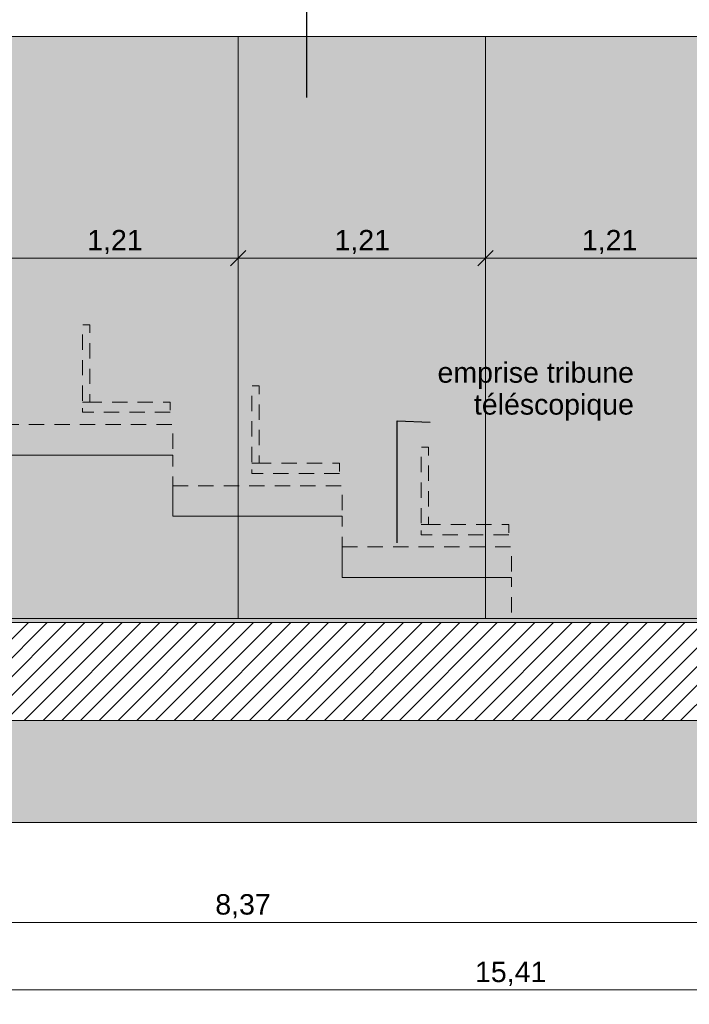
# Model space of a CAD drawing. Header units: millimetres. Extents: x -33687 to -7545, y -1870 to 7865.
# Tile 10 of 31: x -21002 to -17719, y -1870 to 2952. Entities that reach past the tile are written whole.
import ezdxf

# ---------------------------------------------------------------- set-up
doc = ezdxf.new("R2010")
doc.units = ezdxf.units.MM
doc.header["$MEASUREMENT"] = 0
doc.linetypes.add('Tirets petits', pattern=[125, 75, -50])
for name, color, linetype in [('2D - Dessin général.AL', 7, 'Continuous'), ('_Sols - Dalles.AL', 7, 'Continuous'), ('Nouveau_2D - Cotations pour 50ème.AL', 7, 'Continuous'), ('Nouveau_2D - Dessin général.AL', 7, 'Continuous'), ('Nouveau_2D - Etiquettes.AL', 7, 'Continuous'), ('Nouveau__Plafonds.AL', 7, 'Continuous'), ('Nouveau_Equip - Agencement.AL', 7, 'Continuous')]:
    doc.layers.add(name, color=color, linetype=linetype)
doc.styles.add('STYLE_GENERE_1', font='arial.ttf')
doc.dimstyles.new('STYLE_GENERE__1', dxfattribs={"dimtxt": 100, "dimasz": 71.25, "dimexe": 0.18, "dimexo": 0.0625, "dimgap": 0, "dimtad": 1, "dimtih": 1, "dimtoh": 1, "dimlfac": 0.001, "dimzin": 0, "dimdsep": 46, "dimtxsty": 'STYLE_GENERE_1', "dimblk": 'ARROWHEAD_6', "dimblk1": 'ARROWHEAD_6', "dimblk2": 'ARROWHEAD_6', "dimcen": 0.09, "dimse1": 1, "dimse2": 1, "dimclrd": 7, "dimclre": 7, "dimclrt": 7, "dimazin": 0, "dimtfac": 1, "dimtdec": 4, "dimtmove": 0, "dimatfit": 3, "dimfxl": 0, "dimtolj": 1, "dimtzin": 0, "dimarcsym": 0})
doc.dimstyles.new('STYLE_GENERE__3', dxfattribs={"dimtxt": 0.18, "dimasz": 136.8, "dimexe": 0.18, "dimexo": 0.0625, "dimgap": 0, "dimtad": 0, "dimtih": 1, "dimtoh": 1, "dimdec": 4, "dimzin": 0, "dimdsep": 46, "dimcen": 0.09, "dimadec": 0, "dimazin": 0, "dimtfac": 1, "dimtdec": 4, "dimtmove": 0, "dimatfit": 3, "dimldrblk": 'ARROWHEAD_5', "dimfxl": 0, "dimtolj": 1, "dimtzin": 0, "dimarcsym": 0})
doc.dimstyles.new('STYLE_GENERE__5', dxfattribs={"dimtxt": 100, "dimasz": 71.25, "dimexe": 0.18, "dimexo": 0.0625, "dimgap": 0, "dimtad": 1, "dimlfac": 0.001, "dimzin": 0, "dimdsep": 46, "dimtxsty": 'STYLE_GENERE_1', "dimblk": 'ARROWHEAD_6', "dimblk1": 'ARROWHEAD_6', "dimblk2": 'ARROWHEAD_6', "dimcen": 0.09, "dimse1": 1, "dimse2": 1, "dimclrd": 7, "dimclre": 7, "dimclrt": 7, "dimazin": 0, "dimtfac": 1, "dimtdec": 4, "dimtmove": 2, "dimatfit": 3, "dimfxl": 0, "dimtolj": 1, "dimtzin": 0, "dimarcsym": 0})
pattern_1 = [(45, (0, 0), (-45.96194, 45.96194), [])]

# ---------------------------------------------------------------- blocks, each defined once
blk = doc.blocks.new('Élément de coupe_1')
at = {"layer": '_Sols - Dalles.AL', "linetype": 'Continuous', "lineweight": 0, "true_color": 0x000000}
h = blk.add_hatch(dxfattribs=at)
h.set_pattern_fill('Dallage', color=18, style=0, pattern_type=2)
h.set_pattern_definition(pattern_1)
h.paths.add_polyline_path([(-10683.8, 0), (-24736.9, 0), (-24736.9, -480), (-10683.8, -480)])
at = {"layer": '_Sols - Dalles.AL', "color": 7, "linetype": 'Continuous', "lineweight": 5}
for p, q in [((-15656.5, 0), (-24096.7, 0)), ((-10683.8, -480), (-24736.9, -480))]:
    blk.add_line(p, q, dxfattribs=at)
blk = doc.blocks.new('Élément de coupe_36')
at = {"layer": 'Nouveau__Plafonds.AL', "color": 7, "linetype": 'Continuous', "lineweight": 13}
blk.add_line((-24096.7, 2870), (-15950.5, 2870), dxfattribs=at)
blk = doc.blocks.new('*D64')
at = {"layer": 'Nouveau_2D - Cotations pour 50ème.AL', "color": 7, "linetype": 'Continuous', "lineweight": 5}
for p, q in [((-24096.7, 7343.5), (-24096.7, 7484.1)), ((-12656.5, 7343.5), (-12656.5, 7484.1)), ((-24059.2, 7451.3), (-24134.2, 7376.3)), ((-12619, 7451.3), (-12694, 7376.3)), ((-24096.7, 7413.8), (-12656.5, 7413.8))]:
    blk.add_line(p, q, dxfattribs=at)
at = {"layer": 'Nouveau_2D - Cotations pour 50ème.AL', "color": 7, "lineweight": 5, "char_height": 100, "attachment_point": 7, "style": 'STYLE_GENERE_1'}
for s, insert in [('\\A1;{\\pql;\\fArial|b0|i0|c0|p0;\\W1.000000;9}', (-24059.2, 7433.8)), ('\\A1;{\\pql;\\fArial|b0|i0|c0|p0;\\W1.000000;11,44}', (-18581.2, 7433.8)), ('\\A1;{\\pql;\\fArial|b0|i0|c0|p0;\\W1.000000;10}', (-12846.5, 7433.8))]:
    blk.add_mtext(s, dxfattribs=dict(at, insert=insert))
blk = doc.blocks.new('ARROWHEAD_6')
at = {"color": 0, "linetype": 'Continuous', "lineweight": 0}
for p, q in [((0, 0), (-1, 0)), ((-0.5, -0.5), (0.5, 0.5))]:
    blk.add_line(p, q, dxfattribs=at)
blk = doc.blocks.new('*D69')
at = {"layer": 'Nouveau_2D - Cotations pour 50ème.AL', "color": 7, "linetype": 'Continuous', "lineweight": 5}
for p, q in [((-10896.2, 7643.5), (-10896.2, 7784.1)), ((-24059.2, 7751.3), (-24134.2, 7676.3)), ((-10933.7, 7676.3), (-10858.7, 7751.3)), ((-24096.7, 7713.8), (-10896.2, 7713.8)), ((-10896.2, 7713.8), (-10839.9, 7713.8))]:
    blk.add_line(p, q, dxfattribs=at)
at = {"layer": 'Nouveau_2D - Cotations pour 50ème.AL', "color": 7, "lineweight": 5, "insert": (-17668, 7733.8), "char_height": 100, "attachment_point": 7, "style": 'STYLE_GENERE_1'}
blk.add_mtext('\\A1;{\\pql;\\fArial|b0|i0|c0|p0;\\W1.000000;13,20}', dxfattribs=at)
blk = doc.blocks.new('*D82')
at = {"layer": 'Nouveau_2D - Cotations pour 50ème.AL', "color": 7, "linetype": 'Continuous', "lineweight": 5}
for p, q in [((-26302.3, -1870.3), (-26302.3, -1729.7)), ((-10893.8, -1870.3), (-10893.8, -1729.7)), ((-26264.8, -1762.5), (-26339.8, -1837.5)), ((-10931.3, -1837.5), (-10856.3, -1762.5)), ((-26358.5, -1800), (-26302.3, -1800)), ((-26302.3, -1800), (-10893.8, -1800)), ((-10893.8, -1800), (-10837.6, -1800))]:
    blk.add_line(p, q, dxfattribs=at)
at = {"layer": 'Nouveau_2D - Cotations pour 50ème.AL', "color": 7, "lineweight": 5, "insert": (-18769.6, -1780), "char_height": 100, "attachment_point": 7, "style": 'STYLE_GENERE_1'}
blk.add_mtext('\\A1;{\\pql;\\fArial|b0|i0|c0|p0;\\W1.000000;15,41}', dxfattribs=at)
blk = doc.blocks.new('*D85')
at = {"layer": 'Nouveau_2D - Cotations pour 50ème.AL', "color": 7, "linetype": 'Continuous', "lineweight": 5}
for p, q in [((-21143.3, 1713.7), (-21143.3, 1854.3)), ((-19930.9, 1713.7), (-19930.9, 1854.3)), ((-21105.8, 1821.5), (-21180.8, 1746.5)), ((-19893.4, 1821.5), (-19968.4, 1746.5)), ((-21143.3, 1784), (-19930.9, 1784))]:
    blk.add_line(p, q, dxfattribs=at)
at = {"layer": 'Nouveau_2D - Cotations pour 50ème.AL', "color": 7, "lineweight": 5, "insert": (-20670.6, 1804), "char_height": 100, "attachment_point": 7, "style": 'STYLE_GENERE_1'}
blk.add_mtext('\\A1;{\\pql;\\fArial|b0|i0|c0|p0;\\W1.000000;1,21}', dxfattribs=at)
blk = doc.blocks.new('*D86')
at = {"layer": 'Nouveau_2D - Cotations pour 50ème.AL', "color": 7, "linetype": 'Continuous', "lineweight": 5}
for p, q in [((-19930.9, 1713.7), (-19930.9, 1854.3)), ((-18718.5, 1713.7), (-18718.5, 1854.3)), ((-19893.4, 1821.5), (-19968.4, 1746.5)), ((-18681, 1821.5), (-18756, 1746.5)), ((-19930.9, 1784), (-18718.5, 1784))]:
    blk.add_line(p, q, dxfattribs=at)
at = {"layer": 'Nouveau_2D - Cotations pour 50ème.AL', "color": 7, "lineweight": 5, "insert": (-19458.2, 1804), "char_height": 100, "attachment_point": 7, "style": 'STYLE_GENERE_1'}
blk.add_mtext('\\A1;{\\pql;\\fArial|b0|i0|c0|p0;\\W1.000000;1,21}', dxfattribs=at)
blk = doc.blocks.new('*D87')
at = {"layer": 'Nouveau_2D - Cotations pour 50ème.AL', "color": 7, "linetype": 'Continuous', "lineweight": 5}
for p, q in [((-18718.5, 1713.7), (-18718.5, 1854.3)), ((-17506.1, 1713.7), (-17506.1, 1854.3)), ((-18681, 1821.5), (-18756, 1746.5)), ((-17468.6, 1821.5), (-17543.6, 1746.5)), ((-18718.5, 1784), (-17506.1, 1784))]:
    blk.add_line(p, q, dxfattribs=at)
at = {"layer": 'Nouveau_2D - Cotations pour 50ème.AL', "color": 7, "lineweight": 5, "insert": (-18245.7, 1804), "char_height": 100, "attachment_point": 7, "style": 'STYLE_GENERE_1'}
blk.add_mtext('\\A1;{\\pql;\\fArial|b0|i0|c0|p0;\\W1.000000;1,21}', dxfattribs=at)
blk = doc.blocks.new('*D95')
at = {"layer": 'Nouveau_2D - Cotations pour 50ème.AL', "color": 7, "linetype": 'Continuous', "lineweight": 5}
for p, q in [((-23645.7, 4535.3), (-23720.7, 4610.3)), ((-23683.2, 4572.8), (-23683.2, 4629.1)), ((-23612.9, 4572.8), (-23753.5, 4572.8)), ((-23683.2, 20), (-23683.2, 4572.8)), ((-23720.7, 57.5), (-23645.7, -17.5)), ((-23612.9, 20), (-23753.5, 20)), ((-23683.2, -36.2), (-23683.2, 20))]:
    blk.add_line(p, q, dxfattribs=at)
at = {"layer": 'Nouveau_2D - Cotations pour 50ème.AL', "color": 7, "lineweight": 5, "insert": (-23703.2, 2972.8), "char_height": 100, "attachment_point": 7, "rotation": 90, "style": 'STYLE_GENERE_1'}
blk.add_mtext('\\A1;{\\pql;\\fArial|b0|i0|c0|p0;\\W1.000000;4,55}', dxfattribs=at)
blk = doc.blocks.new('*D100')
at = {"layer": 'Nouveau_2D - Cotations pour 50ème.AL', "color": 7, "linetype": 'Continuous', "lineweight": 5}
for p, q in [((-24058.1, -1431.9), (-24133.1, -1506.9)), ((-24095.6, -1539.7), (-24095.6, -1399.1)), ((-15685.7, -1431.9), (-15760.7, -1506.9)), ((-15723.2, -1539.7), (-15723.2, -1399.1)), ((-24095.6, -1469.4), (-15723.2, -1469.4))]:
    blk.add_line(p, q, dxfattribs=at)
at = {"layer": 'Nouveau_2D - Cotations pour 50ème.AL', "color": 7, "lineweight": 5, "char_height": 100, "attachment_point": 7, "style": 'STYLE_GENERE_1'}
for s, insert in [('\\A1;{\\pql;\\fArial|b0|i0|c0|p0;\\W1.000000;9}', (-24024.6, -1449.4)), ('\\A1;{\\pql;\\fArial|b0|i0|c0|p0;\\W1.000000;8,37}', (-20042.9, -1449.4))]:
    blk.add_mtext(s, dxfattribs=dict(at, insert=insert))
blk = doc.blocks.new('ARROWHEAD_5')
at = {"linetype": 'Continuous', "lineweight": 0}
blk.add_hatch(color=0, dxfattribs=at).paths.add_polyline_path([(-1, 0.2679), (0, 0), (-1, -0.2679)])
at = {"color": 0, "linetype": 'Continuous', "lineweight": 0}
blk.add_line((0, 0), (-1, 0), dxfattribs=at)

msp = doc.modelspace()

# ---------------------------------------------------------------- hatches: boundary and pattern name
at = {"layer": '2D - Dessin général.AL', "linetype": 'Continuous', "lineweight": 0, "true_color": 0xcccccc}
h = msp.add_hatch(dxfattribs=at)
h.set_pattern_fill('Terre', color=254, style=0, pattern_type=2)
h.set_pattern_definition([(45, (0, 0), (-137.8858, 137.8858), []), (45, (-45.96, 45.96), (-275.7716, 275.7716), []), (45, (-91.92, 91.92), (-275.7716, 275.7716), []), (135, (-137.886, 137.886), (45.96194, 45.96194), [195, -195])])
h.paths.add_polyline_path([(-30162.273, -980), (-7545.365, -980), (-7545.365, 3024.114), (-10793.861, 3454.622), (-12696.304, 3784.159), (-13340.18, 4102.062), (-14343.339, 4202.38), (-14343.339, 3625.403), (-10697.902, 3143.464), (-10683.82, -480), (-24389.724, -480), (-24389.724, 3.083), (-24865.178, -51.922), (-30162.273, -83.474)])
at = {"layer": 'Nouveau_2D - Dessin général.AL', "linetype": 'Continuous', "lineweight": 5}
h = msp.add_hatch(dxfattribs=at)
h.set_pattern_fill('Dallage', style=0, pattern_type=2)
h.set_pattern_definition(pattern_1)
h.paths.add_polyline_path([(-25700.91, 4915.496), (-25597.033, 4915.496), (-25584.922, 4938.226), (-24703.364, 4805.814), (-24342.73, 4757.692), (-24342.73, 0), (-24187.73, 0), (-24189.732, 4742.46), (-15716.584, 3611.831), (-15716.644, 3755.879), (-15739.661, 4563.035), (-15845.337, 4531.43, 0.23689873), (-15919.919, 4442.29), (-15919.919, 4360.042), (-15919.919, 3835.552), (-24696.577, 5006.681), (-25085.239, 5058.543), (-25085.239, 5372.242), (-25085.239, 5546.614), (-25056.639, 5546.614), (-25056.639, 5719.865), (-25272.322, 5719.865)])
h = msp.add_hatch(dxfattribs=at)
h.set_pattern_fill('Dallage', style=0, pattern_type=2)
h.set_pattern_definition(pattern_1)
h.paths.add_polyline_path([(-14551.999, 3451.249), (-10893.82, 2963.113), (-10893.82, 0), (-30162.432, 0), (-30161.516, -480), (-10683.82, -480), (-10683.82, 2935.092), (-10683.82, 3141.603), (-14343.339, 3625.403), (-14343.339, 4202.38), (-14343.339, 4442.29, 0.2368987), (-14417.921, 4531.43), (-14523.597, 4563.035), (-14551.999, 3601.249)])
msp.add_hatch(color=7, dxfattribs=at).paths.add_polyline_path([(-24095.602, 0), (-12657.041, 0), (-12657.041, 20), (-24095.602, 20)])
at = {"layer": 'Nouveau_Equip - Agencement.AL', "linetype": 'Continuous', "lineweight": 0, "true_color": 0x333333}
for points in [[(-21143.311, 2870), (-19930.902, 2870), (-19930.902, 20), (-21143.311, 20)], [(-19930.902, 2870), (-18718.493, 2870), (-18718.493, 20), (-19930.902, 20)], [(-18718.493, 2870), (-17506.085, 2870), (-17506.085, 20), (-18718.493, 20)]]:
    msp.add_hatch(color=250, dxfattribs=at).paths.add_polyline_path(points)

# ---------------------------------------------------------------- linework, layer by layer
at = {"layer": '2D - Dessin général.AL', "color": 7, "linetype": 'Continuous', "lineweight": 5, "flags": 128}
msp.add_lwpolyline([(-30162.273, -980), (-7545.365, -980), (-7545.365, 3024.114), (-10793.861, 3454.622), (-12696.304, 3784.159), (-13340.18, 4102.062), (-14343.339, 4202.38), (-14343.339, 3625.403), (-10697.902, 3143.464), (-10683.82, -480), (-24389.724, -480), (-24389.724, 3.083), (-24865.178, -51.922), (-30162.273, -83.474)], close=True, dxfattribs=at)
at = {"layer": 'Nouveau_2D - Dessin général.AL', "color": 7, "linetype": 'Continuous', "lineweight": 5, "flags": 128}
msp.add_lwpolyline([(-14551.999, 3451.249), (-10893.82, 2963.113), (-10893.82, 0), (-30162.432, 0), (-30161.516, -480), (-10683.82, -480), (-10683.82, 2935.092), (-10683.82, 3141.603), (-14343.339, 3625.403), (-14343.339, 4202.38), (-14343.339, 4442.29, 0.2368987), (-14417.921, 4531.43), (-14523.597, 4563.035), (-14551.999, 3601.249)], format="xyb", close=True, dxfattribs=at)
msp.add_lwpolyline([(-24095.602, 0), (-12657.041, 0), (-12657.041, 20), (-24095.602, 20)], close=True, dxfattribs=at)
at = {"layer": 'Nouveau_Equip - Agencement.AL', "color": 7, "linetype": 'Continuous', "lineweight": 5, "flags": 128}
for points in [[(-21143.311, 2870), (-19930.902, 2870), (-19930.902, 20), (-21143.311, 20)], [(-19930.902, 2870), (-18718.493, 2870), (-18718.493, 20), (-19930.902, 20)], [(-18718.493, 2870), (-17506.085, 2870), (-17506.085, 20), (-18718.493, 20)]]:
    msp.add_lwpolyline(points, close=True, dxfattribs=at)
at = {"layer": 'Nouveau_Equip - Agencement.AL', "color": 7, "linetype": 'Tirets petits', "lineweight": 5, "flags": 128}
for points in [[(-24095.602, 1870), (-22741.363, 1870), (-22741.363, 1420), (-21911.363, 1420), (-21911.363, 1120), (-21081.363, 1120), (-21081.363, 820), (-20251.363, 820), (-20251.363, 520), (-19421.363, 520), (-19421.363, 220), (-18591.363, 220), (-18591.363, 20), (-24095.602, 20)], [(-20693.836, 1079.711), (-20657.237, 1079.711), (-20657.237, 1458.534), (-20693.836, 1458.534)], [(-19863.836, 779.711), (-19827.237, 779.711), (-19827.237, 1158.534), (-19863.836, 1158.534)], [(-20263.836, 1029.711), (-20693.836, 1029.711), (-20693.836, 1079.711), (-20263.836, 1079.711)], [(-21081.363, 970), (-20251.363, 970), (-20251.363, 820), (-21081.363, 820)], [(-19033.836, 479.711), (-18997.237, 479.711), (-18997.237, 858.534), (-19033.836, 858.534)], [(-19433.836, 729.711), (-19863.836, 729.711), (-19863.836, 779.711), (-19433.836, 779.711)], [(-20251.363, 670), (-19421.363, 670), (-19421.363, 520), (-20251.363, 520)], [(-18603.836, 429.711), (-19033.836, 429.711), (-19033.836, 479.711), (-18603.836, 479.711)], [(-19421.363, 370), (-18591.363, 370), (-18591.363, 220), (-19421.363, 220)]]:
    msp.add_lwpolyline(points, close=True, dxfattribs=at)

# ---------------------------------------------------------------- block references
at = {"layer": '_Sols - Dalles.AL', "lineweight": 0}
msp.add_blockref('Élément de coupe_1', (0, 0), dxfattribs=at)
at = {"layer": 'Nouveau__Plafonds.AL', "lineweight": 0}
msp.add_blockref('Élément de coupe_36', (0, 0), dxfattribs=at)

# ---------------------------------------------------------------- texts
at = {"layer": 'Nouveau_2D - Etiquettes.AL', "color": 7, "linetype": 'Continuous', "lineweight": 5, "insert": (-17990.666, 987.853), "char_height": 100, "width": 998.63316, "attachment_point": 9, "line_spacing_factor": 0.937538, "style": 'STYLE_GENERE_1'}
msp.add_mtext('\\A1;{\\pqr;\\fArial|b0|i0|c0|p0;\\W1.000000;emprise tribune téléscopique}', dxfattribs=at)

# ---------------------------------------------------------------- dimensions: what is measured, and where the dimension line sits
at = {"layer": 'Nouveau_2D - Cotations pour 50ème.AL', "color": 7, "linetype": 'Continuous', "lineweight": 5}
for base, p1, p2, picture, middle in [((-10896.174, 7713.791), (-24096.73, 2286.411), (-10896.174, 2969.284), '*D69', (-17500.538, 7783.791)), ((-12656.45, 7413.791), (-24096.73, 4572.823), (-12656.45, 1598.309), '*D64', (-18413.724, 7483.791)), ((-15723.227, -1469.415), (-24095.602, 20), (-15723.227, 3986.717), '*D100', (-19913.416, -1399.415)), ((-19930.902, 1784.01), (-21143.311, 2870), (-19930.902, 2870), '*D85', (-20541.108, 1854.01)), ((-18718.493, 1784.01), (-19930.902, 2870), (-18718.493, 2870), '*D86', (-19328.7, 1854.01)), ((-17506.085, 1784.01), (-18718.493, 2870), (-17506.085, 2870), '*D87', (-18116.291, 1854.01)), ((-10893.82, -1800), (-26302.268, 50), (-10893.82, 0), '*D82', (-18602.131, -1730))]:
    dim = msp.add_linear_dim(base=base, p1=p1, p2=p2, dimstyle='STYLE_GENERE__1', dxfattribs=at)
    dim.commit()
    dim.dimension.update_dxf_attribs({"geometry": picture, "text_midpoint": middle, "dimtype": 160})
dim = msp.add_linear_dim(base=(-23683.167, 4572.823), p1=(-16293.676, 20), p2=(-24096.73, 4572.823), angle=90, dimstyle='STYLE_GENERE__5', dxfattribs=at)
dim.commit()
dim.dimension.update_dxf_attribs({"geometry": '*D95', "text_midpoint": (-23753.167, 3102.257), "dimtype": 160, "text_rotation": 90})

# ---------------------------------------------------------------- leaders
at = {"layer": 'Nouveau_2D - Etiquettes.AL', "color": 7, "linetype": 'Continuous', "lineweight": 5, "annotation_type": 0, "has_hookline": 1, "hookline_direction": 0}
for points, text_width in [([(-19593.383, 2571.367), (-19593.383, 4978.853), (-19431.417, 4946.242)], 1668.5), ([(-19151.266, 390), (-19151.266, 987.853), (-18989.299, 980.821)], 951)]:
    msp.add_leader(points, dimstyle='STYLE_GENERE__3', dxfattribs=dict(at, text_width=text_width))

doc.saveas('drawing.dxf')
